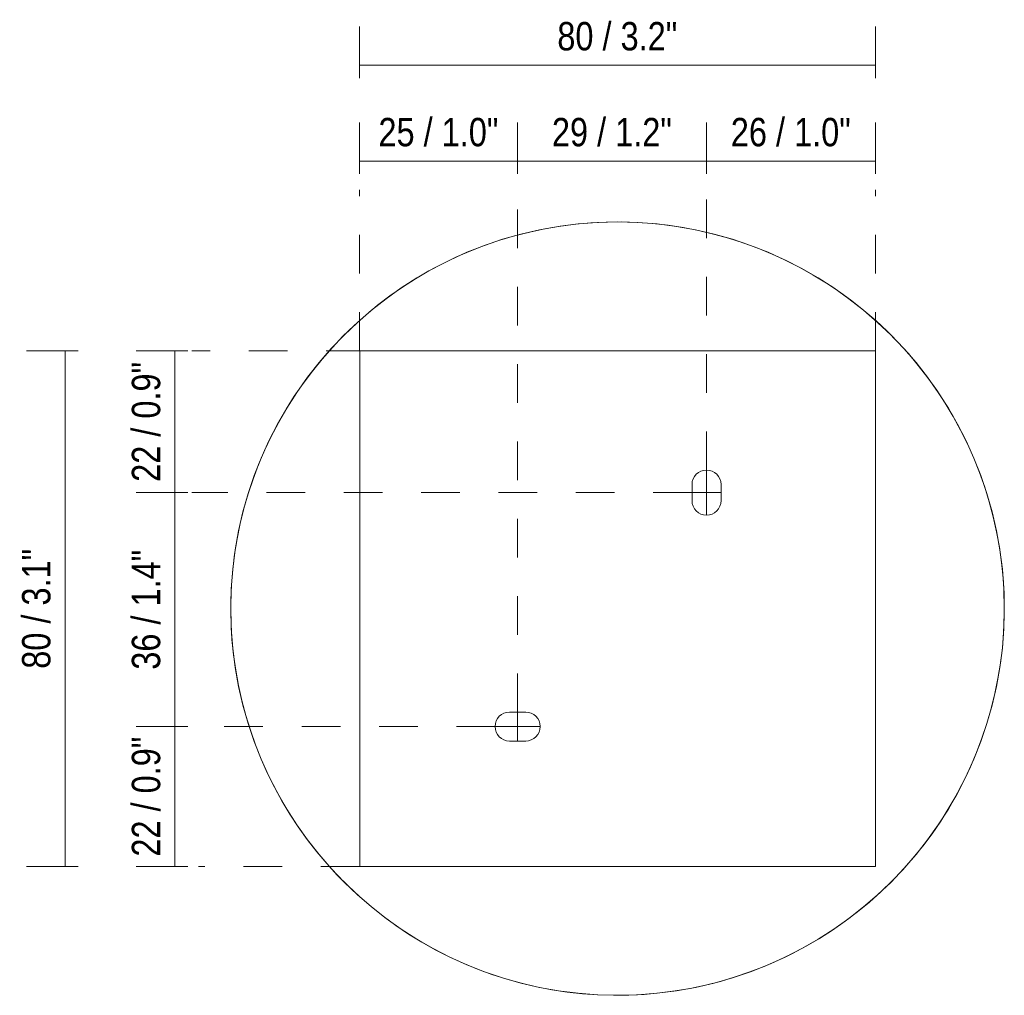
# Model space of a CAD drawing. Header units: millimetres. Extents: x -6696 to -5737, y -50 to 6679.
# Tile 4 of 4: x -5889 to -5737, y 6527 to 6679. Entities that reach past the tile are written whole.
import ezdxf

# ---------------------------------------------------------------- set-up
doc = ezdxf.new("R2010")
doc.units = ezdxf.units.MM
doc.linetypes.add('Dash', pattern=[12, 6, -6])
for name, color, linetype, lineweight in [('Cotas', 7, 'Continuous', 9), ('Cotas-2', 7, 'Continuous', 9), ('Lighthing Fixture Detail Wide Black', 7, 'Continuous', 20), ('Lighthing Fixture Dim Black SOL', 7, 'Continuous', 9), ('Luminarias', 7, 'Continuous', 20)]:
    doc.layers.add(name, color=color, linetype=linetype, lineweight=lineweight)
doc.layers.add('Lighthing Fixture Dim Grey Dash', color=7, linetype='Dash', lineweight=9, true_color=0xd2d2d2)
doc.styles.add('Arial Narrow', font='ARIALN.TTF', dxfattribs={"height": 4.4})
doc.dimstyles.new('FARO_-_2_2mm_Arial_Narrow_mm_Inch_Left', dxfattribs={"dimscale": 304.8, "dimtxt": 4.503096, "dimasz": 0, "dimexe": 0.019685, "dimexo": 0.0625, "dimgap": 0.003281, "dimtad": 1, "dimdec": 0, "dimzin": 0, "dimdsep": 46, "dimtxsty": 'Arial Narrow', "dimblk1": 'NONE', "dimblk2": 'NONE', "dimsah": 1, "dimcen": 0.09, "dimadec": 0, "dimazin": 0, "dimtfac": 1, "dimtdec": 4, "dimtix": 1, "dimtmove": 0, "dimatfit": 3, "dimfxl": 0.006562, "dimfxlon": 1, "dimtvp": 1, "dimtolj": 1, "dimtzin": 0, "dimarcsym": 2})

# ---------------------------------------------------------------- blocks, each defined once
blk = doc.blocks.new('63503 - 68610 AMELIA White ceiling lamp-493526-Planta_PDF Fixing Holes')
at = {"layer": 'Luminarias', "flags": 128}
for points in [[(60, 1000), (59.95, 1002.4), (59.81, 1004.79), (59.57, 1007.18), (59.23, 1009.56), (58.8, 1011.92), (58.28, 1014.26), (57.66, 1016.58), (56.95, 1018.87), (56.15, 1021.14), (55.26, 1023.37), (54.29, 1025.56), (53.22, 1027.71), (52.07, 1029.81), (50.84, 1031.87), (49.52, 1033.88), (48.13, 1035.83), (46.65, 1037.73), (45.11, 1039.56), (43.49, 1041.34), (41.8, 1043.04), (40.05, 1044.68), (38.23, 1046.24), (36.35, 1047.74), (34.41, 1049.15), (32.42, 1050.49), (30.37, 1051.74), (28.28, 1052.92), (26.14, 1054.01), (23.96, 1055.01), (21.74, 1055.92), (19.49, 1056.75), (17.2, 1057.48), (14.89, 1058.12), (12.55, 1058.67), (10.2, 1059.13), (7.83, 1059.49), (5.44, 1059.75), (3.05, 1059.92), (0.65, 1060), (-1.75, 1059.97), (-4.15, 1059.86), (-6.54, 1059.64), (-8.92, 1059.33), (-11.28, 1058.93), (-13.63, 1058.43), (-15.96, 1057.84), (-18.26, 1057.15), (-20.53, 1056.38), (-22.77, 1055.51), (-24.97, 1054.56), (-27.13, 1053.52), (-29.25, 1052.39), (-31.32, 1051.18), (-33.34, 1049.88), (-35.31, 1048.51), (-37.22, 1047.06), (-39.07, 1045.53), (-40.86, 1043.93), (-42.59, 1042.26), (-44.24, 1040.53), (-45.83, 1038.73), (-47.34, 1036.86), (-48.78, 1034.94), (-50.14, 1032.96), (-51.41, 1030.93), (-52.61, 1028.85), (-53.72, 1026.72), (-54.75, 1024.55), (-55.68, 1022.34), (-56.53, 1020.1), (-57.29, 1017.82), (-57.96, 1015.52), (-58.53, 1013.19), (-59.01, 1010.84), (-59.4, 1008.47), (-59.69, 1006.09), (-59.89, 1003.69), (-59.99, 1001.3), (-60, 1000)], [(-60, 1000), (-59.95, 997.6), (-59.81, 995.21), (-59.57, 992.82), (-59.23, 990.44), (-58.8, 988.08), (-58.28, 985.74), (-57.66, 983.42), (-56.95, 981.13), (-56.15, 978.86), (-55.26, 976.63), (-54.29, 974.44), (-53.22, 972.29), (-52.07, 970.19), (-50.84, 968.13), (-49.52, 966.12), (-48.13, 964.17), (-46.65, 962.27), (-45.11, 960.44), (-43.49, 958.66), (-41.8, 956.96), (-40.05, 955.32), (-38.23, 953.76), (-36.35, 952.26), (-34.41, 950.85), (-32.42, 949.51), (-30.37, 948.26), (-28.28, 947.08), (-26.14, 945.99), (-23.96, 944.99), (-21.74, 944.08), (-19.49, 943.25), (-17.2, 942.52), (-14.89, 941.88), (-12.55, 941.33), (-10.2, 940.87), (-7.83, 940.51), (-5.44, 940.25), (-3.05, 940.08), (-0.65, 940), (1.75, 940.03), (4.15, 940.14), (6.54, 940.36), (8.92, 940.67), (11.28, 941.07), (13.63, 941.57), (15.96, 942.16), (18.26, 942.85), (20.53, 943.62), (22.77, 944.49), (24.97, 945.44), (27.13, 946.48), (29.25, 947.61), (31.32, 948.82), (33.34, 950.12), (35.31, 951.49), (37.22, 952.94), (39.07, 954.47), (40.86, 956.07), (42.59, 957.74), (44.24, 959.47), (45.83, 961.27), (47.34, 963.14), (48.78, 965.06), (50.14, 967.04), (51.41, 969.07), (52.61, 971.15), (53.72, 973.28), (54.75, 975.45), (55.68, 977.66), (56.53, 979.9), (57.29, 982.18), (57.96, 984.48), (58.53, 986.81), (59.01, 989.16), (59.4, 991.53), (59.69, 993.91), (59.89, 996.31), (59.99, 998.7), (60, 1000)]]:
    blk.add_lwpolyline(points, dxfattribs=at)
blk = doc.blocks.new('DIMBLOCK6-Planta_PDF Fixing Holes')
at = {"layer": 'Cotas-2', "color": 251, "true_color": 0x5b5b5b}
for p, q in [((-5865.17, 6627.4), (-5871.17, 6627.4)), ((-5865.17, 6627.4), (-5865.17, 6605.4)), ((-5865.17, 6627.4), (-5863.17, 6627.4)), ((-5865.17, 6605.4), (-5871.17, 6605.4)), ((-5865.17, 6605.4), (-5863.17, 6605.4))]:
    blk.add_line(p, q, dxfattribs=at)
at = {"layer": 'Cotas-2', "color": 0, "insert": (-5871.86, 6607.07), "char_height": 4.4, "width": 22.3868, "attachment_point": 1, "rotation": 90, "line_spacing_factor": 0.974696, "style": 'Arial Narrow'}
blk.add_mtext('22 / 0.9"', dxfattribs=at)
blk = doc.blocks.new('_None')
blk = doc.blocks.new('DIMBLOCK7-Planta_PDF Fixing Holes')
at = {"layer": 'Cotas-2', "color": 251, "true_color": 0x5b5b5b}
for p, q in [((-5865.17, 6605.4), (-5871.17, 6605.4)), ((-5865.17, 6605.4), (-5865.17, 6569.1)), ((-5865.17, 6605.4), (-5863.17, 6605.4)), ((-5865.17, 6569.1), (-5871.17, 6569.1)), ((-5865.17, 6569.1), (-5863.17, 6569.1))]:
    blk.add_line(p, q, dxfattribs=at)
at = {"layer": 'Cotas-2', "color": 0, "insert": (-5871.86, 6577.92), "char_height": 4.4, "width": 22.3868, "attachment_point": 1, "rotation": 90, "line_spacing_factor": 0.974696, "style": 'Arial Narrow'}
blk.add_mtext('36 / 1.4"', dxfattribs=at)
blk = doc.blocks.new('DIMBLOCK8-Planta_PDF Fixing Holes')
at = {"layer": 'Cotas-2', "color": 251, "true_color": 0x5b5b5b}
for p, q in [((-5865.17, 6569.1), (-5871.17, 6569.1)), ((-5865.17, 6569.1), (-5865.17, 6547.39)), ((-5865.17, 6569.1), (-5863.17, 6569.1)), ((-5865.17, 6547.39), (-5871.17, 6547.39)), ((-5865.17, 6547.39), (-5863.17, 6547.39))]:
    blk.add_line(p, q, dxfattribs=at)
at = {"layer": 'Cotas-2', "color": 0, "insert": (-5871.86, 6548.92), "char_height": 4.4, "width": 22.3868, "attachment_point": 1, "rotation": 90, "line_spacing_factor": 0.974696, "style": 'Arial Narrow'}
blk.add_mtext('22 / 0.9"', dxfattribs=at)
blk = doc.blocks.new('DIMBLOCK9-Planta_PDF Fixing Holes')
at = {"layer": 'Cotas-2', "color": 251, "true_color": 0x5b5b5b}
for p, q in [((-5882.2, 6627.4), (-5888.2, 6627.4)), ((-5882.2, 6627.4), (-5882.2, 6547.39)), ((-5882.2, 6627.4), (-5880.2, 6627.4)), ((-5882.2, 6547.39), (-5888.2, 6547.39)), ((-5882.2, 6547.39), (-5880.2, 6547.39))]:
    blk.add_line(p, q, dxfattribs=at)
at = {"layer": 'Cotas-2', "color": 0, "insert": (-5888.89, 6578.07), "char_height": 4.4, "width": 22.3868, "attachment_point": 1, "rotation": 90, "line_spacing_factor": 0.974696, "style": 'Arial Narrow'}
blk.add_mtext('80 / 3.1"', dxfattribs=at)
blk = doc.blocks.new('DIMBLOCK10-Planta_PDF Fixing Holes')
at = {"layer": 'Cotas-2', "color": 251, "true_color": 0x5b5b5b}
for p, q in [((-5836.53, 6656.85), (-5836.53, 6662.85)), ((-5812.01, 6656.85), (-5812.01, 6662.85)), ((-5836.53, 6656.85), (-5812.01, 6656.85)), ((-5836.53, 6656.85), (-5836.53, 6654.85)), ((-5812.01, 6656.85), (-5812.01, 6654.85))]:
    blk.add_line(p, q, dxfattribs=at)
at = {"layer": 'Cotas-2', "color": 0, "insert": (-5833.6, 6663.54), "char_height": 4.4, "width": 22.3868, "attachment_point": 1, "line_spacing_factor": 0.974696, "style": 'Arial Narrow'}
blk.add_mtext('25 / 1.0"', dxfattribs=at)
blk = doc.blocks.new('DIMBLOCK11-Planta_PDF Fixing Holes')
at = {"layer": 'Cotas-2', "color": 251, "true_color": 0x5b5b5b}
for p, q in [((-5812.01, 6656.85), (-5812.01, 6662.85)), ((-5782.71, 6656.85), (-5782.71, 6662.85)), ((-5812.01, 6656.85), (-5782.71, 6656.85)), ((-5812.01, 6656.85), (-5812.01, 6654.85)), ((-5782.71, 6656.85), (-5782.71, 6654.85))]:
    blk.add_line(p, q, dxfattribs=at)
at = {"layer": 'Cotas-2', "color": 0, "insert": (-5806.69, 6663.54), "char_height": 4.4, "width": 22.3868, "attachment_point": 1, "line_spacing_factor": 0.974696, "style": 'Arial Narrow'}
blk.add_mtext('29 / 1.2"', dxfattribs=at)
blk = doc.blocks.new('DIMBLOCK12-Planta_PDF Fixing Holes')
at = {"layer": 'Cotas-2', "color": 251, "true_color": 0x5b5b5b}
for p, q in [((-5782.71, 6656.85), (-5782.71, 6662.85)), ((-5756.51, 6656.85), (-5756.51, 6662.85)), ((-5782.71, 6656.85), (-5756.51, 6656.85)), ((-5782.71, 6656.85), (-5782.71, 6654.85)), ((-5756.51, 6656.85), (-5756.51, 6654.85))]:
    blk.add_line(p, q, dxfattribs=at)
at = {"layer": 'Cotas-2', "color": 0, "insert": (-5778.94, 6663.54), "char_height": 4.4, "width": 22.3868, "attachment_point": 1, "line_spacing_factor": 0.974696, "style": 'Arial Narrow'}
blk.add_mtext('26 / 1.0"', dxfattribs=at)
blk = doc.blocks.new('DIMBLOCK13-Planta_PDF Fixing Holes')
at = {"layer": 'Cotas-2', "color": 251, "true_color": 0x5b5b5b}
for p, q in [((-5836.53, 6671.73), (-5836.53, 6677.73)), ((-5756.51, 6671.73), (-5756.51, 6677.73)), ((-5836.53, 6671.73), (-5756.51, 6671.73)), ((-5836.53, 6671.73), (-5836.53, 6669.73)), ((-5756.51, 6671.73), (-5756.51, 6669.73))]:
    blk.add_line(p, q, dxfattribs=at)
at = {"layer": 'Cotas-2', "color": 0, "insert": (-5805.85, 6678.42), "char_height": 4.4, "width": 22.3868, "attachment_point": 1, "line_spacing_factor": 0.974696, "style": 'Arial Narrow'}
blk.add_mtext('80 / 3.2"', dxfattribs=at)

msp = doc.modelspace()

# ---------------------------------------------------------------- linework, layer by layer
at = {"layer": 'Lighthing Fixture Detail Wide Black'}
for p, q in [((-5756.51, 6627.4), (-5836.51, 6627.4)), ((-5836.51, 6627.4), (-5836.51, 6547.4)), ((-5756.51, 6547.4), (-5756.51, 6627.4)), ((-5784.96, 6604.15), (-5784.96, 6606.65)), ((-5780.46, 6606.65), (-5780.46, 6604.15)), ((-5813.26, 6571.35), (-5810.76, 6571.35)), ((-5810.76, 6566.85), (-5813.26, 6566.85)), ((-5836.51, 6547.4), (-5756.51, 6547.4))]:
    msp.add_line(p, q, dxfattribs=at)
for centre, radius, start, end in [((-5796.51, 6587.4), 60, 0, 180), ((-5782.71, 6606.65), 2.25, 0, 180), ((-5782.71, 6604.15), 2.25, 180, 0), ((-5796.51, 6587.4), 60, 180, 0), ((-5813.26, 6569.1), 2.25, 90, 270), ((-5810.76, 6569.1), 2.25, 270, 90)]:
    msp.add_arc(centre, radius, start, end, dxfattribs=at)
at = {"layer": 'Lighthing Fixture Dim Black SOL'}
for p, q in [((-5782.71, 6608.9), (-5782.71, 6601.9)), ((-5784.96, 6605.4), (-5780.46, 6605.4)), ((-5812.01, 6571.35), (-5812.01, 6566.85)), ((-5815.51, 6569.1), (-5808.51, 6569.1))]:
    msp.add_line(p, q, dxfattribs=at)
at = {"layer": 'Lighthing Fixture Dim Grey Dash'}
for p, q in [((-5836.53, 6627.4), (-5836.53, 6652.4)), ((-5812.01, 6571.35), (-5812.01, 6652.4)), ((-5782.71, 6608.9), (-5782.71, 6652.4)), ((-5756.51, 6627.4), (-5756.51, 6652.4)), ((-5835.71, 6627.4), (-5862.56, 6627.4)), ((-5784.96, 6605.4), (-5862.56, 6605.4)), ((-5815.51, 6569.1), (-5862.56, 6569.1)), ((-5836.52, 6547.39), (-5861.52, 6547.39))]:
    msp.add_line(p, q, dxfattribs=at)

# ---------------------------------------------------------------- block references
at = {"layer": 'Luminarias', "rotation": 180}
msp.add_blockref('63503 - 68610 AMELIA White ceiling lamp-493526-Planta_PDF Fixing Holes', (-5796.51, 7587.4), dxfattribs=at)

# ---------------------------------------------------------------- dimensions: what is measured, and where the dimension line sits
at = {"layer": 'Cotas', "color": 251, "true_color": 0x5b5b5b}
for base, p1, p2, override, picture, middle in [((-5756.51, 6671.73), (-5836.53, 6669.73), (-5756.51, 6669.73), {"dimpost": '<>', "dimfxl": 80.015955}, 'DIMBLOCK13-Planta_PDF Fixing Holes', (-5796.52, 6675.58)), ((-5812.01, 6656.85), (-5836.53, 6654.85), (-5812.01, 6654.85), {"dimpost": '<>', "dimfxl": 24.515955}, 'DIMBLOCK10-Planta_PDF Fixing Holes', (-5824.27, 6660.7)), ((-5782.71, 6656.85), (-5812.01, 6654.85), (-5782.71, 6654.85), {"dimpost": '<>', "dimfxl": 29.3}, 'DIMBLOCK11-Planta_PDF Fixing Holes', (-5797.36, 6660.7)), ((-5756.51, 6656.85), (-5782.71, 6654.85), (-5756.51, 6654.85), {"dimpost": '<>', "dimfxl": 26.2}, 'DIMBLOCK12-Planta_PDF Fixing Holes', (-5769.61, 6660.7))]:
    dim = msp.add_linear_dim(base=base, p1=p1, p2=p2, dimstyle='FARO_-_2_2mm_Arial_Narrow_mm_Inch_Left', override=override, dxfattribs=at)
    dim.commit()
    dim.dimension.update_dxf_attribs({"geometry": picture, "text_midpoint": middle})
for base, p1, p2, override, picture, middle in [((-5865.17, 6605.4), (-5863.17, 6627.4), (-5863.17, 6605.4), {"dimpost": '<>', "dimfxl": 22}, 'DIMBLOCK6-Planta_PDF Fixing Holes', (-5869.02, 6616.4)), ((-5882.2, 6547.39), (-5880.2, 6627.4), (-5880.2, 6547.39), {"dimpost": '<>', "dimfxl": 80.008409}, 'DIMBLOCK9-Planta_PDF Fixing Holes', (-5886.05, 6587.39)), ((-5865.17, 6569.1), (-5863.17, 6605.4), (-5863.17, 6569.1), {"dimpost": '<>', "dimfxl": 36.3}, 'DIMBLOCK7-Planta_PDF Fixing Holes', (-5869.02, 6587.25)), ((-5865.17, 6547.39), (-5863.17, 6569.1), (-5863.17, 6547.39), {"dimpost": '<>', "dimfxl": 21.708409}, 'DIMBLOCK8-Planta_PDF Fixing Holes', (-5869.02, 6558.24))]:
    dim = msp.add_linear_dim(base=base, p1=p1, p2=p2, angle=90, dimstyle='FARO_-_2_2mm_Arial_Narrow_mm_Inch_Left', override=override, dxfattribs=at)
    dim.commit()
    dim.dimension.update_dxf_attribs({"geometry": picture, "text_midpoint": middle})

doc.saveas('drawing.dxf')
